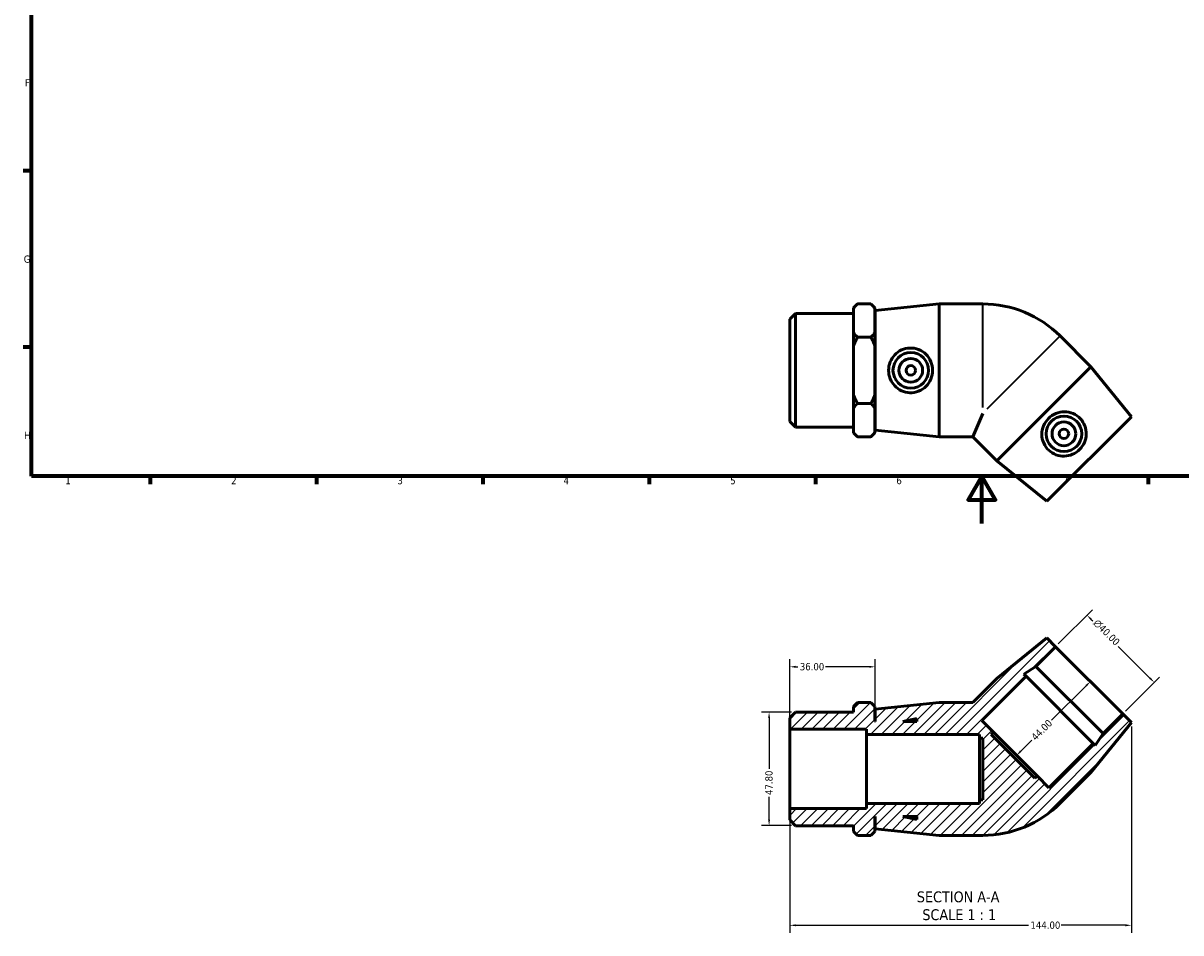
# Model space of a CAD drawing. Header units: millimetres. Extents: x 0 to 899, y -172 to 594.
# Tile 1 of 3: x 17 to 504, y -172 to 211. Entities that reach past the tile are written whole.
import ezdxf

# ---------------------------------------------------------------- set-up
doc = ezdxf.new("R2010")
doc.units = ezdxf.units.MM
for name, color, linetype, lineweight in [('Border (ANSI)', 7, 'Continuous', 70), ('Dimension (ANSI)', 7, 'Continuous', 25), ('Hatch (ANSI)', 7, 'Continuous', 18), ('Symbol (ANSI)', 7, 'Continuous', 25), ('Visible (ANSI)', 7, 'Continuous', 50), ('Visible Narrow (ANSI)', 7, 'Continuous', 35)]:
    doc.layers.add(name, color=color, linetype=linetype, lineweight=lineweight)
doc.styles.add('Label Text (ANSI)', font='tahoma.ttf')
doc.styles.add('Note Text (ANSI)', font='tahoma.ttf')
doc.dimstyles.new('Default - mm (ANSI)', dxfattribs={"dimtxt": 3.048, "dimasz": 2.5, "dimexe": 3.175, "dimexo": 1.6002, "dimgap": 0.8, "dimtad": 0, "dimtoh": 1, "dimrnd": 1e-08, "dimzin": 4, "dimdsep": 46, "dimtxsty": 'Note Text (ANSI)', "dimcen": 0.09, "dimdle": 10, "dimclrd": 256, "dimclre": 256, "dimclrt": 230, "dimadec": 1, "dimazin": 1, "dimtfac": 1, "dimtofl": 0, "dimtmove": 0, "dimatfit": 3, "dimfxl": 1, "dimtolj": 1, "dimtzin": 4, "dimlwd": -1, "dimlwe": -1, "dimarcsym": 0})

# ---------------------------------------------------------------- blocks, each defined once
blk = doc.blocks.new('Borders Default Border')
at = {"layer": 'Border (ANSI)'}
for p, q in [((20, 148.5), (16.55, 148.5)), ((20, 74.25), (16.55, 74.25)), ((70.08, 20), (70.08, 16.55)), ((140.17, 20), (140.17, 16.55)), ((210.25, 20), (210.25, 16.55)), ((280.33, 20), (280.33, 16.55)), ((350.42, 20), (350.42, 16.55)), ((490.58, 20), (490.58, 16.55))]:
    blk.add_line(p, q, dxfattribs=at)
at = {"layer": 'Border (ANSI)', "flags": 128}
for points in [[(20, 20), (20, 574), (821, 574), (821, 20), (20, 20)], [(420.5, 0), (420.5, 20), (414.73, 10), (426.27, 10), (420.5, 20)]]:
    blk.add_lwpolyline(points, dxfattribs=at)
at = {"layer": 'Border (ANSI)', "color": 230, "true_color": 0xff0080, "char_height": 3.05, "attachment_point": 7, "style": 'Note Text (ANSI)'}
for s, insert in [('F', (17.29, 184.1)), ('G', (16.81, 109.79)), ('H', (16.97, 35.6)), ('1', (34.35, 16.55)), ('2', (104.2, 16.55)), ('3', (174.26, 16.49)), ('4', (244.23, 16.55)), ('5', (314.48, 16.49)), ('6', (384.49, 16.49)), ('7', (454.6, 16.55))]:
    blk.add_mtext(s, dxfattribs=dict(at, insert=insert))
blk = doc.blocks.new('*D7')
at = {"layer": 'Defpoints', "color": 0, "transparency": 16777216}
for p in [(341.92, -79.5), (330.86, -127.3), (341.92, -127.3)]:
    blk.add_point(p, dxfattribs=at)
at = {"layer": 'Dimension (ANSI)', "transparency": 16777216}
for p, q in [((340.32, -79.5), (327.68, -79.5)), ((330.86, -82), (330.86, -103.42)), ((330.86, -124.8), (330.86, -115.19)), ((340.32, -127.3), (327.68, -127.3))]:
    blk.add_line(p, q, dxfattribs=at)
for points in [[(330.44, -82), (331.27, -82), (330.86, -79.5)], [(330.44, -124.8), (331.27, -124.8), (330.86, -127.3)]]:
    blk.add_solid(points, dxfattribs=at)
at = {"layer": 'Dimension (ANSI)', "color": 230, "true_color": 0xff0080, "transparency": 16777216, "insert": (329.26, -114.39), "char_height": 3.048, "attachment_point": 1, "rotation": 90, "style": 'Note Text (ANSI)'}
blk.add_mtext('\\A1;47.80', dxfattribs=at)
blk = doc.blocks.new('*D8')
at = {"layer": 'Defpoints', "color": 0, "transparency": 16777216}
for p in [(339.53, -60.38), (375.53, -78.2), (339.53, -86.67)]:
    blk.add_point(p, dxfattribs=at)
at = {"layer": 'Dimension (ANSI)', "transparency": 16777216}
for p, q in [((339.53, -85.07), (339.53, -57.2)), ((375.53, -76.6), (375.53, -57.2)), ((342.03, -60.38), (343.01, -60.38)), ((373.03, -60.38), (354.67, -60.38))]:
    blk.add_line(p, q, dxfattribs=at)
for points in [[(342.03, -59.96), (342.03, -60.79), (339.53, -60.38)], [(373.03, -59.96), (373.03, -60.79), (375.53, -60.38)]]:
    blk.add_solid(points, dxfattribs=at)
at = {"layer": 'Dimension (ANSI)', "color": 230, "true_color": 0xff0080, "transparency": 16777216, "insert": (343.81, -58.79), "char_height": 3.048, "attachment_point": 1, "style": 'Note Text (ANSI)'}
blk.add_mtext('\\A1;36.00', dxfattribs=at)
blk = doc.blocks.new('*D9')
at = {"layer": 'Defpoints', "color": 0, "transparency": 16777216}
for p in [(464.83, -38.64), (451.57, -51.9), (479.85, -80.19)]:
    blk.add_point(p, dxfattribs=at)
at = {"layer": 'Dimension (ANSI)', "transparency": 16777216}
for p, q in [((452.7, -50.77), (467.08, -36.4)), ((466.6, -40.41), (467.27, -41.08)), ((491.35, -65.16), (477.98, -51.79)), ((480.99, -79.06), (495.36, -64.68))]:
    blk.add_line(p, q, dxfattribs=at)
for points in [[(466.89, -40.12), (466.3, -40.71), (464.83, -38.64)], [(491.64, -64.86), (491.05, -65.45), (493.12, -66.93)]]:
    blk.add_solid(points, dxfattribs=at)
at = {"layer": 'Dimension (ANSI)', "color": 230, "true_color": 0xff0080, "transparency": 16777216, "insert": (469.45, -40.02), "char_height": 3.048, "attachment_point": 1, "rotation": 315, "style": 'Note Text (ANSI)'}
blk.add_mtext('\\A1;\\fAIGDT|b0|i0;\\H3.0480;\\ln\\fTahoma|b0|i0;\\H3.0480;40.00', dxfattribs=at)
blk = doc.blocks.new('*D10')
at = {"layer": 'Defpoints', "color": 0, "transparency": 16777216}
for p in [(465.71, -66.05), (434.6, -97.16), (435.13, -97.69)]:
    blk.add_point(p, dxfattribs=at)
at = {"layer": 'Dimension (ANSI)', "transparency": 16777216}
for p, q in [((464.47, -68.34), (449.9, -82.92)), ((436.89, -95.92), (441.57, -91.24))]:
    blk.add_line(p, q, dxfattribs=at)
for points in [[(464.18, -68.05), (464.77, -68.64), (466.24, -66.57)], [(436.6, -95.62), (437.19, -96.21), (435.13, -97.69)]]:
    blk.add_solid(points, dxfattribs=at)
at = {"layer": 'Dimension (ANSI)', "color": 230, "true_color": 0xff0080, "transparency": 16777216, "insert": (441.02, -89.55), "char_height": 3.048, "attachment_point": 1, "rotation": 45, "style": 'Note Text (ANSI)'}
blk.add_mtext('\\A1;44.00', dxfattribs=at)
blk = doc.blocks.new('*D11')
at = {"layer": 'Defpoints', "color": 0, "transparency": 16777216}
for p in [(483.53, -83.87), (339.53, -120.13), (483.53, -169.28)]:
    blk.add_point(p, dxfattribs=at)
at = {"layer": 'Dimension (ANSI)', "transparency": 16777216}
for p, q in [((483.53, -85.47), (483.53, -172.45)), ((339.53, -121.73), (339.53, -172.45)), ((342.03, -169.28), (440.19, -169.28)), ((481.03, -169.28), (453.87, -169.28))]:
    blk.add_line(p, q, dxfattribs=at)
for points in [[(342.03, -168.86), (342.03, -169.69), (339.53, -169.28)], [(481.03, -168.86), (481.03, -169.69), (483.53, -169.28)]]:
    blk.add_solid(points, dxfattribs=at)
at = {"layer": 'Dimension (ANSI)', "color": 230, "true_color": 0xff0080, "transparency": 16777216, "insert": (440.99, -167.69), "char_height": 3.048, "attachment_point": 1, "style": 'Note Text (ANSI)'}
blk.add_mtext('\\A1;144.00', dxfattribs=at)

msp = doc.modelspace()

# ---------------------------------------------------------------- hatches: boundary and pattern name
at = {"layer": 'Hatch (ANSI)'}
h = msp.add_hatch(dxfattribs=at)
h.set_pattern_fill('ANSI31', color=256, scale=25.4, style=0)
h.set_pattern_definition([(45, (0, 0), (-2.245064, 2.245064), [])])
edge = h.paths.add_edge_path()
edge.add_line((426.821, -65.339), (416.76, -75.4))
edge.add_line((416.76, -75.4), (402.531, -75.4))
edge.add_line((402.531, -75.4), (375.531, -78.2))
edge.add_line((375.531, -78.2), (375.531, -83.4))
edge.add_line((375.531, -83.4), (375.431, -83.4))
edge.add_line((375.431, -83.4), (375.431, -77.08))
edge.add_line((375.431, -77.08), (373.751, -75.4))
edge.add_line((373.751, -75.4), (368.111, -75.4))
edge.add_line((368.111, -75.4), (366.431, -77.08))
edge.add_line((366.431, -77.08), (366.431, -79.499))
edge.add_line((366.431, -79.499), (341.921, -79.499))
edge.add_line((341.921, -79.499), (339.531, -81.889))
edge.add_line((339.531, -81.889), (339.531, -86.669))
edge.add_line((339.531, -86.669), (371.931, -86.669))
edge.add_line((371.931, -86.669), (371.931, -88.9))
edge.add_line((371.931, -88.9), (419.531, -88.9))
edge.add_line((419.531, -88.9), (419.531, -90.4))
edge.add_line((419.531, -90.4), (420.851, -90.4))
edge.add_line((420.851, -90.4), (420.851, -116.4))
edge.add_line((420.851, -116.4), (419.531, -116.4))
edge.add_line((419.531, -116.4), (419.531, -117.9))
edge.add_line((419.531, -117.9), (371.931, -117.9))
edge.add_line((371.931, -117.9), (371.931, -120.131))
edge.add_line((371.931, -120.131), (339.531, -120.131))
edge.add_line((339.531, -120.131), (339.531, -124.911))
edge.add_line((339.531, -124.911), (341.921, -127.302))
edge.add_line((341.921, -127.302), (366.431, -127.302))
edge.add_line((366.431, -127.302), (366.431, -129.72))
edge.add_line((366.431, -129.72), (368.111, -131.4))
edge.add_line((368.111, -131.4), (373.751, -131.4))
edge.add_line((373.751, -131.4), (375.431, -129.72))
edge.add_line((375.431, -129.72), (375.431, -123.4))
edge.add_line((375.431, -123.4), (375.531, -123.4))
edge.add_line((375.531, -123.4), (375.531, -128.6))
edge.add_line((375.531, -128.6), (402.531, -131.4))
edge.add_line((402.531, -131.4), (420.851, -131.4))
edge.add_ellipse((420.851, -85.277), major_axis=(0, -46.123), ratio=1, start_angle=0, end_angle=45)
edge.add_line((453.465, -117.891), (466.419, -104.937))
edge.add_line((466.419, -104.937), (483.531, -83.865))
edge.add_line((483.531, -83.865), (479.854, -80.188))
edge.add_line((479.854, -80.188), (471.558, -88.485))
edge.add_line((471.558, -88.485), (468.291, -93.515))
edge.add_line((468.291, -93.515), (467.409, -92.633))
edge.add_line((467.409, -92.633), (448.742, -111.301))
edge.add_line((448.742, -111.301), (443.792, -106.351))
edge.add_line((443.792, -106.351), (442.858, -107.284))
edge.add_line((442.858, -107.284), (424.474, -88.9))
edge.add_line((424.474, -88.9), (425.407, -87.966))
edge.add_line((425.407, -87.966), (420.457, -83.017))
edge.add_line((420.457, -83.017), (439.125, -64.349))
edge.add_line((439.125, -64.349), (438.243, -63.467))
edge.add_line((438.243, -63.467), (443.273, -60.201))
edge.add_line((443.273, -60.201), (451.57, -51.904))
edge.add_line((451.57, -51.904), (447.893, -48.227))
edge.add_line((447.893, -48.227), (426.821, -65.339))
h.paths.add_polyline_path([(393.131, -124.647), (387.265, -123.4), (393.131, -123.4)], flags=0)
h.paths.add_polyline_path([(387.265, -83.4), (393.131, -82.153), (393.131, -83.4)], flags=0)

# ---------------------------------------------------------------- linework, layer by layer
at = {"layer": 'Visible (ANSI)'}
for p, q in [((339.531, 86.019), (341.921, 88.409)), ((341.921, 88.409), (341.921, 40.606)), ((341.921, 88.409), (366.431, 88.409)), ((366.431, 90.828), (368.111, 92.508)), ((366.431, 90.625), (366.431, 90.828)), ((366.431, 80.39), (366.431, 90.625)), ((373.751, 92.508), (368.111, 92.508)), ((375.431, 90.828), (373.751, 92.508)), ((375.431, 90.828), (375.431, 90.625)), ((375.431, 90.625), (375.431, 80.39)), ((375.531, 89.708), (402.531, 92.508)), ((375.531, 39.308), (375.531, 89.708)), ((402.531, 36.508), (402.531, 92.508)), ((402.531, 92.508), (420.851, 92.508)), ((339.531, 42.996), (339.531, 86.019)), ((375.431, 84.508), (375.531, 84.508)), ((366.431, 74.742), (366.431, 80.39)), ((368.111, 78.508), (373.751, 78.508)), ((375.431, 80.39), (375.431, 74.742)), ((466.419, 66.044), (453.465, 78.998)), ((366.431, 54.273), (366.431, 74.742)), ((375.431, 74.742), (375.431, 54.273)), ((466.419, 66.044), (426.821, 26.446)), ((483.531, 44.972), (466.419, 66.044)), ((366.431, 48.625), (366.431, 54.273)), ((375.431, 54.273), (375.431, 48.625)), ((368.111, 50.508), (373.751, 50.508)), ((366.431, 38.39), (366.431, 48.625)), ((375.431, 48.625), (375.431, 38.39)), ((375.431, 44.508), (375.531, 44.508)), ((420.851, 46.385), (416.76, 36.508)), ((483.531, 44.972), (447.893, 9.334)), ((339.531, 42.996), (341.921, 40.606)), ((341.921, 40.606), (366.431, 40.606)), ((375.531, 39.308), (402.531, 36.508)), ((366.431, 38.188), (366.431, 38.39)), ((366.431, 38.188), (368.111, 36.508)), ((373.751, 36.508), (368.111, 36.508)), ((375.431, 38.188), (373.751, 36.508)), ((375.431, 38.39), (375.431, 38.188)), ((402.531, 36.508), (416.76, 36.508)), ((426.821, 26.446), (416.76, 36.508)), ((447.893, 9.334), (426.821, 26.446)), ((447.893, -48.227), (426.821, -65.339)), ((451.57, -51.904), (447.893, -48.227)), ((443.273, -60.201), (451.57, -51.904)), ((451.57, -51.904), (479.854, -80.188)), ((438.243, -63.467), (443.273, -60.201)), ((443.273, -60.201), (471.558, -88.485)), ((426.821, -65.339), (416.76, -75.4)), ((420.457, -83.017), (439.125, -64.349)), ((439.125, -64.349), (438.243, -63.467)), ((439.125, -64.349), (467.409, -92.633)), ((368.111, -75.4), (366.431, -77.08)), ((366.431, -77.08), (366.431, -79.499)), ((373.751, -75.4), (368.111, -75.4)), ((375.431, -77.08), (373.751, -75.4)), ((375.431, -83.4), (375.431, -77.08)), ((402.531, -75.4), (375.531, -78.2)), ((416.76, -75.4), (402.531, -75.4)), ((341.921, -79.499), (339.531, -81.889)), ((339.531, -81.889), (339.531, -86.669)), ((366.431, -79.499), (341.921, -79.499)), ((375.531, -78.2), (375.531, -83.4)), ((387.265, -83.4), (393.131, -82.153)), ((393.131, -82.153), (393.131, -83.4)), ((479.854, -80.188), (471.558, -88.485)), ((483.531, -83.865), (479.854, -80.188)), ((339.531, -86.669), (371.931, -86.669)), ((339.531, -120.131), (339.531, -86.669)), ((371.931, -86.669), (371.931, -88.9)), ((375.531, -83.4), (375.431, -83.4)), ((393.131, -83.4), (387.265, -83.4)), ((425.407, -87.966), (420.457, -83.017)), ((466.419, -104.937), (483.531, -83.865)), ((371.931, -88.9), (419.531, -88.9)), ((371.931, -117.9), (371.931, -88.9)), ((419.531, -88.9), (419.531, -90.4)), ((419.531, -90.4), (420.851, -90.4)), ((419.531, -90.4), (419.531, -116.4)), ((420.851, -90.4), (420.851, -116.4)), ((424.474, -88.9), (425.407, -87.966)), ((442.858, -107.284), (424.474, -88.9)), ((443.792, -106.351), (425.407, -87.966)), ((467.409, -92.633), (448.742, -111.301)), ((468.291, -93.515), (467.409, -92.633)), ((471.558, -88.485), (468.291, -93.515)), ((443.792, -106.351), (442.858, -107.284)), ((448.742, -111.301), (443.792, -106.351)), ((453.465, -117.891), (466.419, -104.937)), ((420.851, -116.4), (419.531, -116.4)), ((419.531, -116.4), (419.531, -117.9)), ((371.931, -120.131), (339.531, -120.131)), ((339.531, -120.131), (339.531, -124.911)), ((419.531, -117.9), (371.931, -117.9)), ((371.931, -117.9), (371.931, -120.131)), ((339.531, -124.911), (341.921, -127.302)), ((375.431, -129.72), (375.431, -123.4)), ((375.431, -123.4), (375.531, -123.4)), ((375.531, -123.4), (375.531, -128.6)), ((393.131, -124.647), (387.265, -123.4)), ((387.265, -123.4), (393.131, -123.4)), ((393.131, -123.4), (393.131, -124.647)), ((341.921, -127.302), (366.431, -127.302)), ((366.431, -127.302), (366.431, -129.72)), ((366.431, -129.72), (368.111, -131.4)), ((373.751, -131.4), (368.111, -131.4)), ((373.751, -131.4), (375.431, -129.72)), ((375.531, -128.6), (402.531, -131.4)), ((402.531, -131.4), (420.851, -131.4))]:
    msp.add_line(p, q, dxfattribs=at)
for centre, radius in [((390.558, 64.508), 7.5), ((390.558, 64.508), 5), ((390.558, 64.508), 2), ((455.087, 37.779), 7.5), ((455.087, 37.779), 5), ((455.087, 37.779), 2)]:
    msp.add_circle(centre, radius, dxfattribs=at)
for centre, start, end in [((420.851, 46.385), 45, 90), ((420.851, -85.277), 270, 315)]:
    msp.add_arc(centre, 46.123, start, end, dxfattribs=at)
for points in [[(366.431, 90.625), (367.141, 91.537), (368.111, 92.508)], [(373.751, 92.508), (374.722, 91.537), (375.431, 90.625)], [(368.111, 78.508), (367.141, 79.478), (366.431, 80.39)], [(366.431, 74.742), (367.141, 76.566), (368.111, 78.508)], [(375.431, 80.39), (374.722, 79.478), (373.751, 78.508)], [(373.751, 78.508), (374.722, 76.566), (375.431, 74.742)], [(368.111, 50.508), (367.141, 52.449), (366.431, 54.273)], [(375.431, 54.273), (374.722, 52.449), (373.751, 50.508)], [(366.431, 48.625), (367.141, 49.537), (368.111, 50.508)], [(373.751, 50.508), (374.722, 49.537), (375.431, 48.625)], [(368.111, 36.508), (367.141, 37.478), (366.431, 38.39)], [(375.431, 38.39), (374.722, 37.478), (373.751, 36.508)]]:
    msp.add_rational_spline(points, [1, 1.00241153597, 1], degree=2, dxfattribs=at)
for points in [[(390.134, 55.092), (388.995, 55.134), (387.786, 55.406), (385.578, 56.411), (384.58, 57.143), (383.008, 58.802), (382.327, 59.845), (381.424, 62.12), (381.202, 63.352), (381.202, 65.663), (381.424, 66.895), (382.327, 69.17), (383.008, 70.213), (384.58, 71.872), (385.578, 72.604), (387.786, 73.609), (388.995, 73.881), (391.368, 73.968), (392.67, 73.75), (395.047, 72.801), (396.124, 72.07), (397.804, 70.39), (398.53, 69.334), (399.501, 66.999), (399.746, 65.718), (399.746, 63.297), (399.501, 62.016), (398.53, 59.681), (397.804, 58.625), (396.124, 56.945), (395.047, 56.214), (392.67, 55.265), (391.368, 55.047), (390.134, 55.092)], [(462.044, 44.137), (462.82, 43.302), (463.483, 42.254), (464.333, 39.983), (464.521, 38.759), (464.46, 36.474), (464.204, 35.255), (463.234, 33.008), (462.519, 31.98), (460.885, 30.346), (459.857, 29.632), (457.61, 28.662), (456.391, 28.406), (454.106, 28.345), (452.883, 28.533), (450.611, 29.383), (449.564, 30.045), (447.824, 31.662), (447.058, 32.737), (446.048, 35.088), (445.804, 36.367), (445.803, 38.743), (446.036, 40.003), (447.001, 42.341), (447.734, 43.42), (449.446, 45.131), (450.524, 45.864), (452.862, 46.829), (454.122, 47.063), (456.498, 47.062), (457.777, 46.817), (460.129, 45.808), (461.203, 45.041), (462.044, 44.137)]]:
    msp.add_open_spline(points, degree=3, knots=[0, 0, 0, 0, 0.3435416, 0.3435416, 0.6870833, 0.6870833, 1.0336565, 1.0336565, 1.3802298, 1.3802298, 1.7268031, 1.7268031, 2.0733763, 2.0733763, 2.416918, 2.416918, 2.7604596, 2.7604596, 3.1327612, 3.1327612, 3.5050628, 3.5050628, 3.8682146, 3.8682146, 4.2313665, 4.2313665, 4.5945183, 4.5945183, 4.9576701, 4.9576701, 5.3299717, 5.3299717, 5.7022733, 5.7022733, 5.7022733, 5.7022733], dxfattribs=at)
at = {"layer": 'Visible Narrow (ANSI)'}
for p, q in [((420.851, 48.924), (420.851, 92.327)), ((453.337, 78.871), (422.647, 48.18))]:
    msp.add_line(p, q, dxfattribs=at)

# ---------------------------------------------------------------- block references
msp.add_blockref('Borders Default Border', (0, 0))

# ---------------------------------------------------------------- texts
at = {"layer": 'Symbol (ANSI)', "char_height": 4.572, "attachment_point": 7, "style": 'Label Text (ANSI)'}
for s, insert in [('SECTION A-A', (393.107, -159.665)), ('SCALE 1 : 1', (395.426, -167.178))]:
    msp.add_mtext(s, dxfattribs=dict(at, insert=insert))

# ---------------------------------------------------------------- dimensions: what is measured, and where the dimension line sits
at = {"layer": 'Dimension (ANSI)'}
dim = msp.add_linear_dim(base=(464.831, -38.643), p1=(479.854, -80.188), p2=(451.57, -51.904), angle=315, text='\\fAIGDT|b0|i0;\\H3.0480;\\ln\\fTahoma|b0|i0;\\H3.0480;<>', dimstyle='Default - mm (ANSI)', override={"dimtoh": 0, "dimdec": 2, "dimtp": 0, "dimtm": 0, "dimtdec": 2, "dimatfit": 1}, dxfattribs=at)
dim.commit()
dim.dimension.update_dxf_attribs({"geometry": '*D9', "text_midpoint": (472.621, -46.433), "dimtype": 160})
for base, p1, p2, angle, override, picture, middle in [((339.531, -60.378), (375.531, -78.2), (339.531, -86.669), 180, {"dimtoh": 0, "dimdec": 2, "dimtp": 0, "dimtm": 0, "dimtdec": 2, "dimatfit": 1}, '*D8', (348.84, -60.378)), ((435.127, -97.686), (465.712, -66.046), (434.599, -97.159), 225, {"dimtoh": 0, "dimdec": 2, "dimse1": 1, "dimse2": 1, "dimtp": 0, "dimtm": 0, "dimtdec": 2, "dimatfit": 1}, '*D10', (445.734, -87.08)), ((330.856, -127.302), (341.921, -79.499), (341.921, -127.302), 90, {"dimtoh": 0, "dimdec": 2, "dimtp": 0, "dimtm": 0, "dimtdec": 2, "dimatfit": 1}, '*D7', (330.856, -109.306)), ((483.531, -169.277), (339.531, -120.131), (483.531, -83.865), 180, {"dimtoh": 0, "dimdec": 2, "dimtp": 0, "dimtm": 0, "dimtdec": 2, "dimatfit": 1}, '*D11', (447.031, -169.277))]:
    dim = msp.add_linear_dim(base=base, p1=p1, p2=p2, angle=angle, dimstyle='Default - mm (ANSI)', override=override, dxfattribs=at)
    dim.commit()
    dim.dimension.update_dxf_attribs({"geometry": picture, "text_midpoint": middle, "dimtype": 160})

doc.saveas('drawing.dxf')
